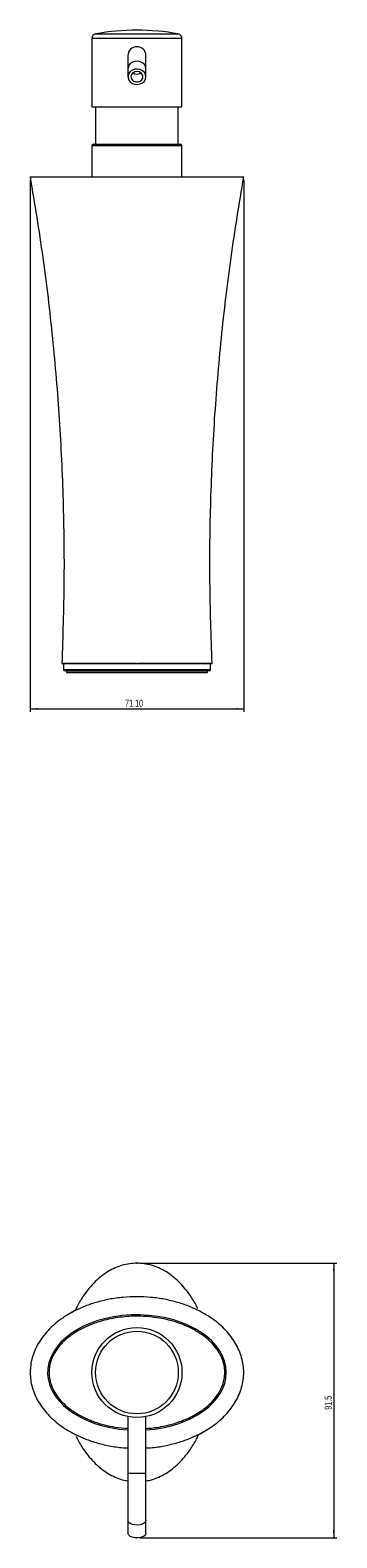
# Model space of a CAD drawing. Header units: millimetres. Extents: x -349 to 211, y 8 to 565.
# Tile 1 of 2: x -349 to -247, y 62 to 565. Entities that reach past the tile are written whole.
import ezdxf

# ---------------------------------------------------------------- set-up
doc = ezdxf.new("R2010")
doc.units = ezdxf.units.MM
doc.header["$PDSIZE"] = -1
doc.styles.add('SLDTEXTSTYLE0', font='TXT', dxfattribs={"width": 0.605})
doc.dimstyles.new('SLDDIMSTYLE0', dxfattribs={"dimtxt": 2.311487, "dimasz": 2.5, "dimexe": 0, "dimexo": 0.0625, "dimgap": 0.577872, "dimtad": 1, "dimtoh": 1, "dimrnd": 1e-09, "dimzin": 4, "dimdsep": 46, "dimtxsty": 'SLDTEXTSTYLE0', "dimsah": 1, "dimcen": 0.09, "dimadec": 0, "dimazin": 0, "dimtfac": 1, "dimtofl": 0, "dimtmove": 0, "dimatfit": 3, "dimfxl": 1, "dimfrac": 2, "dimtolj": 1, "dimtzin": 12, "dimarcsym": 0})
doc.dimstyles.new('SLDDIMSTYLE1', dxfattribs={"dimtxt": 2.311487, "dimasz": 2.5, "dimexe": 0, "dimexo": 0.0625, "dimgap": 0.577872, "dimtad": 1, "dimtoh": 1, "dimdec": 1, "dimrnd": 1e-09, "dimzin": 12, "dimdsep": 46, "dimtxsty": 'SLDTEXTSTYLE0', "dimsah": 1, "dimcen": 0.09, "dimadec": 0, "dimazin": 0, "dimtfac": 1, "dimtdec": 1, "dimtofl": 0, "dimtmove": 0, "dimatfit": 3, "dimfxl": 1, "dimfrac": 2, "dimtolj": 1, "dimtzin": 12, "dimarcsym": 0})

# ---------------------------------------------------------------- blocks, each defined once
blk = doc.blocks.new('*D1')
at = {"color": 7, "linetype": 'Continuous', "lineweight": 0}
for p, q in [((-349.46, 514.64), (-349.46, 337.48)), ((-278.36, 514.64), (-278.36, 337.48)), ((-349.46, 338.48), (-278.36, 338.48))]:
    blk.add_line(p, q, dxfattribs=at)
for points in [[(-349.46, 338.48), (-346.96, 338.17), (-346.96, 338.79)], [(-278.36, 338.48), (-280.86, 338.79), (-280.86, 338.17)]]:
    blk.add_solid(points, dxfattribs=at)
at = {"color": 7, "linetype": 'Continuous', "lineweight": 0, "insert": (-317.88, 341.55), "char_height": 2.381, "attachment_point": 1, "style": 'SLDTEXTSTYLE0'}
blk.add_mtext('71.10', dxfattribs=at)
blk = doc.blocks.new('*D2')
at = {"color": 7, "linetype": 'Continuous', "lineweight": 0}
for p, q in [((-312.91, 153.86), (-247.36, 153.86)), ((-248.36, 153.86), (-248.36, 62.39)), ((-312.91, 62.39), (-247.36, 62.39))]:
    blk.add_line(p, q, dxfattribs=at)
for points in [[(-248.36, 153.86), (-248.67, 151.36), (-248.05, 151.36)], [(-248.36, 62.39), (-248.05, 64.89), (-248.67, 64.89)]]:
    blk.add_solid(points, dxfattribs=at)
at = {"color": 7, "linetype": 'Continuous', "lineweight": 0, "insert": (-251.43, 105.04), "char_height": 2.381, "attachment_point": 1, "rotation": 90, "style": 'SLDTEXTSTYLE0'}
blk.add_mtext('91.5', dxfattribs=at)

msp = doc.modelspace()

# ---------------------------------------------------------------- linework, layer by layer
at = {"color": 8, "linetype": 'Continuous', "lineweight": 15}
for p, q in [((-327.686, 563.279), (-313.913, 563.279)), ((-313.913, 563.279), (-300.141, 563.279)), ((-313.913, 561.804), (-328.913, 561.804)), ((-298.913, 561.804), (-313.913, 561.804)), ((-313.913, 526.042), (-328.913, 526.042)), ((-298.913, 526.042), (-313.913, 526.042)), ((-310.913, 83.857), (-316.913, 83.857))]:
    msp.add_line(p, q, dxfattribs=at)
at = {"color": 7, "linetype": 'Continuous', "lineweight": 15}
for p, q in [((-328.913, 561.804), (-328.913, 539.042)), ((-298.913, 539.042), (-298.913, 561.804)), ((-316.913, 556.042), (-316.913, 551.647)), ((-310.913, 551.647), (-310.913, 556.042)), ((-316.913, 551.647), (-316.913, 549.042)), ((-310.913, 549.042), (-310.913, 551.647)), ((-328.913, 539.042), (-298.913, 539.042)), ((-327.663, 539.042), (-327.663, 526.542)), ((-300.163, 526.542), (-300.163, 539.042)), ((-328.913, 526.042), (-328.913, 515.742)), ((-328.413, 526.542), (-313.913, 526.542)), ((-313.913, 526.542), (-299.413, 526.542)), ((-298.913, 515.742), (-298.913, 526.042)), ((-338.413, 353.642), (-338.413, 351.642)), ((-313.913, 353.642), (-288.913, 353.642)), ((-289.413, 351.642), (-289.413, 353.642)), ((-337.413, 351.142), (-337.413, 350.58)), ((-337.413, 350.642), (-313.913, 350.642)), ((-313.913, 350.642), (-290.413, 350.642)), ((-290.413, 350.58), (-290.413, 351.142)), ((-316.913, 102.76), (-316.913, 83.857)), ((-310.913, 83.857), (-310.913, 102.76)), ((-316.913, 83.857), (-316.913, 68.225)), ((-310.913, 68.225), (-310.913, 83.857)), ((-316.913, 68.225), (-316.913, 63.957)), ((-310.913, 63.957), (-310.913, 68.225))]:
    msp.add_line(p, q, dxfattribs=at)
at = {"color": 142, "linetype": 'Continuous', "lineweight": 0, "true_color": 0x0080c0}
for p, q in [((-314.16, 353.642), (-338.413, 353.642)), ((-289.413, 353.642), (-313.666, 353.642)), ((-337.413, 351.142), (-313.913, 351.142)), ((-313.913, 351.142), (-290.413, 351.142))]:
    msp.add_line(p, q, dxfattribs=at)
at = {"color": 8, "linetype": 'Continuous', "lineweight": 15, "flags": 128}
for points in [[(-310.913, 551.647), (-311.047, 552.402), (-311.435, 553.09), (-312.043, 553.649), (-312.817, 554.031), (-313.689, 554.201), (-314.581, 554.144), (-315.413, 553.865), (-316.113, 553.389), (-316.616, 552.758), (-316.88, 552.029), (-316.913, 551.647)], [(-310.913, 68.225), (-311.047, 67.764), (-311.435, 67.344), (-312.043, 67.003), (-312.817, 66.77), (-313.689, 66.666), (-314.581, 66.701), (-315.413, 66.871), (-316.113, 67.162), (-316.616, 67.547), (-316.88, 67.992), (-316.913, 68.225)]]:
    msp.add_lwpolyline(points, dxfattribs=at)
at = {"color": 7, "linetype": 'Continuous', "lineweight": 15, "flags": 128}
for points in [[(-310.913, 549.042), (-311.047, 549.797), (-311.435, 550.484), (-312.043, 551.044), (-312.817, 551.426), (-313.689, 551.595), (-314.581, 551.538), (-315.413, 551.26), (-316.113, 550.784), (-316.616, 550.153), (-316.88, 549.424), (-316.88, 548.66), (-316.616, 547.931), (-316.113, 547.3), (-315.413, 546.825), (-314.581, 546.546), (-313.689, 546.489), (-312.817, 546.658), (-312.043, 547.04), (-311.435, 547.6), (-311.047, 548.287), (-310.913, 549.042)], [(-313.913, 550.749), (-314.636, 550.634), (-315.261, 550.304), (-315.704, 549.803), (-315.905, 549.2), (-315.837, 548.575), (-315.509, 548.013), (-314.966, 547.591), (-314.281, 547.364), (-313.546, 547.364), (-312.861, 547.591), (-312.317, 548.013), (-311.99, 548.575), (-311.922, 549.2), (-312.123, 549.803), (-312.566, 550.304), (-313.191, 550.634), (-313.913, 550.749)], [(-310.913, 63.957), (-311.047, 63.496), (-311.435, 63.077), (-312.043, 62.735), (-312.817, 62.502), (-313.689, 62.398), (-314.581, 62.433), (-315.413, 62.603), (-316.113, 62.894), (-316.616, 63.279), (-316.88, 63.724), (-316.913, 63.957)]]:
    msp.add_lwpolyline(points, dxfattribs=at)
at = {"color": 7, "linetype": 'Continuous', "lineweight": 15}
for radius in [15, 13.773]:
    msp.add_circle((-313.913, 117.457), radius, dxfattribs=at)
for centre, radius, start, end in [((-327.413, 561.804), 1.5, 100.47568, 180), ((-313.913, 488.792), 75.75, 79.52432, 100.47568), ((-300.413, 561.804), 1.5, 0, 79.52432), ((-313.913, 556.042), 3, 0, 180), ((-328.413, 526.042), 0.5, 90, 180), ((-299.413, 526.042), 0.5, 0, 90), ((-337.913, 351.642), 0.5, 179.63948, 269.48229), ((-289.913, 351.642), 0.5, 269.92963, 0.79881)]:
    msp.add_arc(centre, radius, start, end, dxfattribs=at)
at = {"color": 142, "linetype": 'Continuous', "lineweight": 0, "true_color": 0x0080c0}
msp.add_arc((-313.913, 552.175), 2.24, 234.76718, 305.23282, dxfattribs=at)
at = {"color": 7, "linetype": 'Continuous', "lineweight": 15}
for start_param, end_param in [(0, 4.611377), (4.813401, 6.2831853)]:
    msp.add_ellipse((-313.913, 117.457), major_axis=(29.75, 0), ratio=0.6453782, start_param=start_param, end_param=end_param, dxfattribs=at)
for points, knots in [([(-349.463, 515.642), (-347.996, 506.72), (-345.061, 488.881), (-341.892, 461.949), (-339.623, 434.939), (-338.369, 407.863), (-338.019, 380.748), (-338.615, 362.679), (-338.913, 353.642)], [0, 0, 0, 0, 0.1667563, 0.333405, 0.5, 0.666595, 0.8332437, 1, 1, 1, 1]), ([(-349.463, 515.642), (-349.462, 515.642), (-349.461, 515.642), (-349.446, 515.642), (-349.422, 515.642), (-349.389, 515.642), (-349.346, 515.642), (-349.294, 515.642), (-349.232, 515.642), (-349.161, 515.642), (-349.081, 515.642), (-348.99, 515.642), (-348.891, 515.642), (-348.598, 515.642), (-347.976, 515.642), (-346.79, 515.642), (-345.29, 515.642), (-343.486, 515.642), (-341.401, 515.642), (-338.22, 515.642), (-333.635, 515.642), (-327.485, 515.642), (-320.828, 515.642), (-313.913, 515.642), (-306.999, 515.642), (-300.342, 515.642), (-294.192, 515.642), (-289.607, 515.642), (-286.426, 515.642), (-284.341, 515.642), (-282.537, 515.642), (-281.037, 515.642), (-279.851, 515.642), (-279.182, 515.642), (-278.832, 515.642), (-278.661, 515.642), (-278.528, 515.642), (-278.433, 515.642), (-278.374, 515.642), (-278.367, 515.642), (-278.363, 515.642)], [0, 0, 0, 0, 0.0043094, 0.0086141, 0.0129164, 0.0172185, 0.0215226, 0.0258312, 0.0301464, 0.0344704, 0.0388056, 0.0431541, 0.0475182, 0.0519, 0.0784131, 0.1055952, 0.1335898, 0.1625266, 0.1924597, 0.223431, 0.2883031, 0.3566981, 0.4276713, 0.5000016, 0.5723319, 0.6433052, 0.7117002, 0.7765722, 0.8075381, 0.8374767, 0.866408, 0.8944081, 0.9215848, 0.9481032, 0.956848, 0.9655308, 0.9741693, 0.9827816, 0.9913858, 1, 1, 1, 1]), ([(-288.913, 353.642), (-289.211, 362.679), (-289.808, 380.748), (-289.457, 407.863), (-288.204, 434.939), (-285.935, 461.949), (-282.766, 488.881), (-279.831, 506.72), (-278.363, 515.642)], [0, 0, 0, 0, 0.1667563, 0.333405, 0.5, 0.666595, 0.8332437, 1, 1, 1, 1]), ([(-338.913, 353.642), (-338.913, 353.642), (-338.855, 353.642), (-338.506, 353.642), (-337.627, 353.642), (-335.833, 353.642), (-333.243, 353.642), (-329.78, 353.642), (-325.365, 353.642), (-320.885, 353.642), (-316.952, 353.642), (-314.927, 353.642), (-313.913, 353.642)], [0.5, 0.5, 0.5, 0.5, 0.51562496, 0.53124992, 0.56249984, 0.59374976, 0.62499969, 0.65624961, 0.68749953, 0.71874945, 0.73437441, 0.7499994, 0.7499994, 0.7499994, 0.7499994]), ([(-289.951, 351.142), (-289.941, 351.142), (-289.905, 351.142), (-290.24, 351.142), (-290.938, 351.142), (-291.936, 351.142), (-292.803, 351.142), (-293.989, 351.142), (-295.414, 351.142), (-296.913, 351.142), (-298.839, 351.142), (-300.824, 351.142), (-302.883, 351.142), (-304.675, 351.142), (-306.376, 351.142), (-308.169, 351.142), (-310.02, 351.142), (-311.948, 351.142), (-314.126, 351.142), (-315.809, 351.142), (-317.93, 351.142), (-319.786, 351.142), (-321.65, 351.142), (-323.631, 351.142), (-325.553, 351.142), (-327.437, 351.142), (-329.439, 351.142), (-331.28, 351.142), (-333.03, 351.142), (-334.36, 351.142), (-335.582, 351.142), (-336.549, 351.142), (-337.278, 351.142), (-337.728, 351.142), (-337.93, 351.142), (-337.898, 351.142), (-337.893, 351.142)], [0, 0, 0, 0, 0.01622587, 0.0604222, 0.12820485, 0.15095628, 0.18388913, 0.21699122, 0.25070387, 0.28467264, 0.30754811, 0.35392674, 0.37753145, 0.392834, 0.42379771, 0.43950332, 0.45480109, 0.48593262, 0.50181983, 0.5245219, 0.53972841, 0.5706652, 0.5864147, 0.60509623, 0.64309242, 0.66240981, 0.68718982, 0.73751056, 0.76304414, 0.800012, 0.83725797, 0.87526699, 0.91349799, 0.95329598, 0.99330853, 1, 1, 1, 1]), ([(-293.649, 138.678), (-293.79, 138.993), (-294.499, 140.579), (-295.979, 142.903), (-297.989, 145.6), (-299.964, 147.733), (-302.069, 149.581), (-304.293, 151.117), (-306.611, 152.332), (-309.004, 153.208), (-311.446, 153.74), (-313.914, 153.916), (-316.381, 153.74), (-318.823, 153.208), (-321.216, 152.332), (-323.534, 151.117), (-325.758, 149.581), (-327.863, 147.733), (-329.837, 145.599), (-331.851, 142.905), (-333.409, 140.429), (-334.182, 138.685), (-334.391, 138.214)], [0, 0, 0, 0, 0.019187, 0.0967136, 0.1525834, 0.2064036, 0.2582482, 0.3082199, 0.3565684, 0.403578, 0.4496639, 0.4952546, 0.540855, 0.5869313, 0.6339506, 0.6822894, 0.7322708, 0.7841057, 0.8379355, 0.8937957, 0.9713308, 1, 1, 1, 1]), ([(-310.913, 92.347), (-310.367, 92.366), (-308.284, 92.441), (-304.725, 93.008), (-300.323, 94.043), (-296.152, 95.502), (-292.281, 97.329), (-289.05, 99.332), (-286.426, 101.38), (-284.341, 103.371), (-282.537, 105.499), (-281.037, 107.745), (-279.851, 110.086), (-278.997, 112.501), (-278.478, 114.967), (-278.306, 117.457), (-278.478, 119.948), (-278.997, 122.413), (-279.851, 124.828), (-281.037, 127.169), (-282.537, 129.416), (-284.34, 131.543), (-286.426, 133.534), (-289.05, 135.583), (-292.281, 137.585), (-296.152, 139.413), (-300.323, 140.867), (-304.724, 141.924), (-309.279, 142.565), (-313.913, 142.779), (-318.547, 142.565), (-323.103, 141.924), (-327.503, 140.867), (-331.674, 139.413), (-335.546, 137.586), (-338.777, 135.583), (-341.401, 133.534), (-343.486, 131.543), (-345.29, 129.416), (-346.789, 127.17), (-347.977, 124.829), (-348.826, 122.413), (-349.364, 119.948), (-349.43, 118.285), (-349.463, 117.457)], [0, 0, 0, 0, 0.0116147, 0.0442571, 0.0763236, 0.1076055, 0.1379354, 0.1670947, 0.1881728, 0.2085516, 0.2282448, 0.2473041, 0.2658029, 0.2838537, 0.3015845, 0.3191548, 0.3367214, 0.3544558, 0.3725029, 0.3910054, 0.410061, 0.429758, 0.450133, 0.4712149, 0.5003709, 0.5307008, 0.561986, 0.5940491, 0.6266915, 0.6595774, 0.6924599, 0.7251023, 0.7571687, 0.7884506, 0.8187806, 0.8479399, 0.869018, 0.8893968, 0.90909, 0.9281493, 0.9466481, 0.9646989, 0.9824326, 1, 1, 1, 1]), ([(-333.981, 138.274), (-334, 138.288), (-334.053, 138.331), (-334.243, 138.285), (-334.558, 138.15), (-335.007, 137.901), (-335.607, 137.537), (-336.371, 137.057), (-337.02, 136.65), (-337.355, 136.44)], [0, 0, 0, 0, 0.0668047, 0.1955652, 0.3350425, 0.4852324, 0.646128, 0.8177206, 1, 1, 1, 1]), ([(-349.463, 117.457), (-349.43, 116.63), (-349.364, 114.967), (-348.826, 112.502), (-347.977, 110.086), (-346.79, 107.745), (-345.29, 105.499), (-343.486, 103.372), (-341.401, 101.38), (-338.777, 99.332), (-335.546, 97.329), (-331.675, 95.502), (-327.504, 94.043), (-323.102, 93.008), (-319.543, 92.441), (-317.46, 92.366), (-316.913, 92.347)], [0, 0, 0, 0, 0.0550499, 0.1106078, 0.1671544, 0.2251278, 0.2848342, 0.3465502, 0.4103909, 0.4764461, 0.5678, 0.6628321, 0.7608572, 0.8613196, 0.9635971, 1, 1, 1, 1]), ([(-334.178, 96.236), (-334.037, 95.921), (-333.328, 94.335), (-331.848, 92.011), (-329.838, 89.315), (-327.862, 87.181), (-325.757, 85.334), (-323.534, 83.795), (-321.214, 82.589), (-319.004, 81.747), (-317.543, 81.47), (-316.913, 81.351)], [0, 0, 0, 0, 0.0436838, 0.2201919, 0.3473931, 0.4699278, 0.5879646, 0.7017375, 0.8118146, 0.9188433, 1, 1, 1, 1]), ([(-310.913, 81.351), (-310.284, 81.47), (-308.823, 81.748), (-306.613, 82.589), (-304.293, 83.795), (-302.069, 85.335), (-299.964, 87.181), (-297.99, 89.315), (-295.976, 92.01), (-294.418, 94.485), (-293.644, 96.23), (-293.436, 96.701)], [0, 0, 0, 0, 0.07944079, 0.18422728, 0.29195446, 0.40334238, 0.51886098, 0.63882539, 0.76331459, 0.93610815, 1, 1, 1, 1]), ([(-293.845, 96.641), (-293.827, 96.626), (-293.773, 96.584), (-293.584, 96.629), (-293.269, 96.764), (-292.82, 97.014), (-292.219, 97.378), (-291.456, 97.858), (-290.806, 98.265), (-290.472, 98.475)], [0, 0, 0, 0, 0.0668047, 0.1955652, 0.3350425, 0.4852324, 0.646128, 0.8177206, 1, 1, 1, 1])]:
    msp.add_open_spline(points, degree=3, knots=knots, dxfattribs=at)
at = {"color": 8, "linetype": 'Continuous', "lineweight": 15}
for points, knots in [([(-338.392, 351.642), (-338.398, 351.642), (-338.437, 351.642), (-338.237, 351.642), (-337.783, 351.642), (-337.055, 351.642), (-336.099, 351.642), (-334.861, 351.642), (-333.502, 351.642), (-331.721, 351.642), (-329.855, 351.642), (-327.819, 351.642), (-325.895, 351.642), (-323.934, 351.642), (-321.905, 351.642), (-319.99, 351.642), (-318.082, 351.642), (-315.884, 351.642), (-314.152, 351.642), (-311.927, 351.642), (-309.942, 351.642), (-308.031, 351.642), (-306.184, 351.642), (-304.438, 351.642), (-302.613, 351.642), (-300.519, 351.642), (-298.49, 351.642), (-296.535, 351.642), (-295.028, 351.642), (-293.589, 351.642), (-292.364, 351.642), (-291.257, 351.642), (-290.338, 351.642), (-289.705, 351.642), (-289.407, 351.642), (-289.445, 351.642), (-289.455, 351.642)], [0, 0, 0, 0, 0.0074881, 0.0477675, 0.08827, 0.1250291, 0.1619842, 0.1996272, 0.2375492, 0.2623049, 0.3124112, 0.3378538, 0.3566334, 0.3947092, 0.4140801, 0.4294411, 0.4606373, 0.4765248, 0.4994789, 0.51492, 0.546382, 0.5624336, 0.5778014, 0.6089582, 0.6247551, 0.6475517, 0.6939487, 0.7175437, 0.7501813, 0.7830717, 0.8166425, 0.8504055, 0.893874, 0.9376625, 0.9823928, 1, 1, 1, 1]), ([(-310.913, 98.838), (-310.123, 98.891), (-307.523, 99.065), (-304.353, 99.684), (-301.216, 100.55), (-299.058, 101.282), (-296.733, 102.256), (-294.467, 103.42), (-292.552, 104.627), (-290.533, 106.145), (-288.89, 107.681), (-287.141, 109.813), (-286.097, 111.543), (-285.416, 113.198), (-284.977, 114.57), (-284.714, 115.999), (-284.644, 117.499), (-284.706, 118.693), (-284.89, 119.873), (-285.266, 121.355), (-285.82, 122.748), (-286.581, 124.155), (-287.574, 125.675), (-288.829, 127.144), (-290.347, 128.577), (-292.229, 130.098), (-294.422, 131.482), (-297.081, 132.818), (-299.601, 133.849), (-302.584, 134.782), (-305.665, 135.484), (-308.775, 135.952), (-311.88, 136.196), (-314.972, 136.23), (-318.084, 136.052), (-321.127, 135.662), (-324.078, 135.071), (-326.935, 134.281), (-329.751, 133.26), (-332.163, 132.137), (-334.741, 130.672), (-336.883, 129.137), (-338.653, 127.478), (-340.007, 125.977), (-341.071, 124.495), (-341.874, 122.99), (-342.458, 121.632), (-342.85, 120.321), (-343.115, 118.812), (-343.145, 117.961), (-343.163, 117.457)], [0, 0, 0, 0, 0.0213336, 0.070186, 0.0865838, 0.1089991, 0.1315228, 0.1544461, 0.1775424, 0.1923902, 0.2224801, 0.2377905, 0.2666267, 0.2764216, 0.2859704, 0.3054031, 0.3153213, 0.3263773, 0.3375505, 0.3474235, 0.3675113, 0.3777345, 0.3904701, 0.4163661, 0.4295228, 0.4466799, 0.4814753, 0.4991049, 0.5268048, 0.5547155, 0.5831993, 0.6118485, 0.639374, 0.6670279, 0.6950793, 0.7232685, 0.7496106, 0.776088, 0.8030505, 0.8302156, 0.8476304, 0.8829094, 0.9008536, 0.9128944, 0.9373146, 0.949747, 0.9587847, 0.9771133, 0.9864322, 1, 1, 1, 1]), ([(-343.163, 117.457), (-343.144, 116.942), (-343.105, 115.903), (-342.811, 114.458), (-342.261, 112.711), (-341.486, 111.123), (-340.511, 109.64), (-339.402, 108.216), (-338.131, 106.912), (-336.586, 105.601), (-335.148, 104.546), (-333.452, 103.489), (-331.672, 102.545), (-329.898, 101.744), (-327.596, 100.855), (-324.714, 99.988), (-320.962, 99.171), (-318.33, 98.975), (-316.913, 98.869)], [0, 0, 0, 0, 0.0439924, 0.0887206, 0.125384, 0.2003302, 0.2386359, 0.2768985, 0.3543829, 0.3935976, 0.4499273, 0.506594, 0.5641479, 0.6219459, 0.6727327, 0.7748773, 0.8787716, 1, 1, 1, 1])]:
    msp.add_open_spline(points, degree=3, knots=knots, dxfattribs=at)
at = {"color": 7, "linetype": 'Continuous', "lineweight": 0}
for p in [(-313.913, 153.857), (-313.913, 62.394)]:
    msp.add_point(p, dxfattribs=at)

# ---------------------------------------------------------------- dimensions: what is measured, and where the dimension line sits
dim = msp.add_linear_dim(base=(-278.363, 338.481), p1=(-349.463, 515.642), p2=(-278.363, 515.642), dimstyle='SLDDIMSTYLE0', dxfattribs=at)
dim.commit()
dim.dimension.update_dxf_attribs({"geometry": '*D1', "text_midpoint": (-313.913, 338.481), "dimtype": 160})
dim = msp.add_linear_dim(base=(-248.357, 62.394), p1=(-313.913, 153.857), p2=(-313.913, 62.394), angle=90, dimstyle='SLDDIMSTYLE1', dxfattribs=at)
dim.commit()
dim.dimension.update_dxf_attribs({"geometry": '*D2', "text_midpoint": (-248.357, 108.126), "dimtype": 160})

doc.saveas('drawing.dxf')
